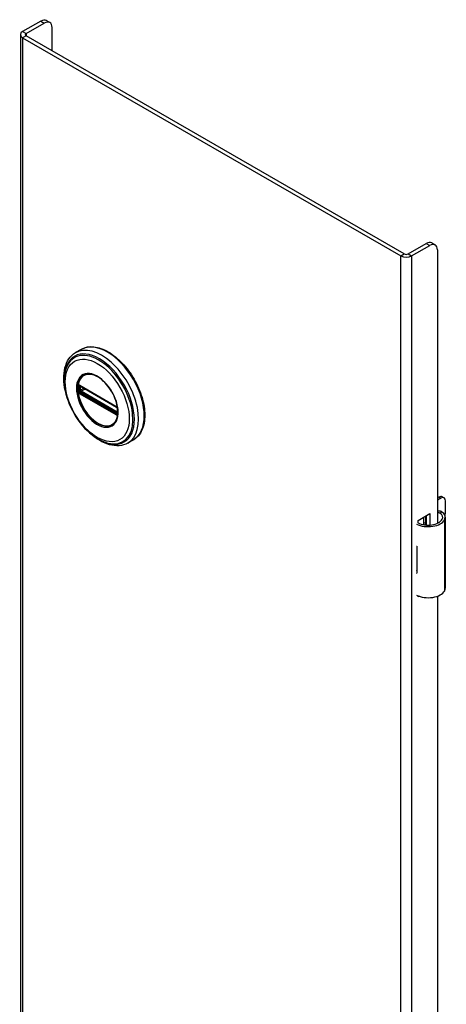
# Model space of a CAD drawing. Header units: inches. Extents: x 0.1 to 74.1, y -11 to 41.6.
# Tile 16 of 16: x 69.3 to 74.1, y 30.5 to 41.6. Entities that reach past the tile are written whole.
import ezdxf

# ---------------------------------------------------------------- set-up
doc = ezdxf.new("R2010")
doc.units = ezdxf.units.IN
doc.header["$MEASUREMENT"] = 0
doc.layers.add('Visible Edges(ANSI)', color=7, linetype='Continuous', lineweight=25)
doc.layers.add('Visible Tangent Edges(ANSI)', color=7, linetype='Continuous', lineweight=25)

msp = doc.modelspace()

# ---------------------------------------------------------------- linework, layer by layer
at = {"layer": 'Visible Edges(ANSI)'}
for p, q in [((69.506, 41.632), (69.301, 41.514)), ((69.34, 41.492), (69.545, 41.61)), ((69.607, 41.616), (69.568, 41.639)), ((69.276, 41.479), (69.276, 21.883)), ((73.617, 38.998), (69.34, 41.467)), ((69.633, 41.298), (69.633, 41.559)), ((69.301, 41.444), (73.578, 38.975)), ((73.928, 39.122), (73.966, 39.099)), ((73.661, 38.998), (73.865, 39.116)), ((73.7, 38.975), (73.904, 39.093)), ((73.992, 39.042), (73.992, 35.949)), ((69.964, 37.917), (69.9, 37.88)), ((69.95, 37.503), (69.945, 37.506)), ((69.95, 37.503), (70.358, 37.267)), ((70.365, 37.26), (69.957, 37.495)), ((70.363, 37.264), (70.358, 37.267)), ((70.374, 37.252), (70.375, 37.249)), ((70.374, 37.207), (70.374, 37.244)), ((70.375, 37.249), (70.376, 37.247)), ((70.377, 37.234), (70.377, 37.197)), ((70.377, 37.197), (70.377, 37.191)), ((70.554, 36.894), (70.49, 36.857)), ((73.992, 36.235), (74.008, 36.244)), ((74.029, 36.232), (73.992, 36.211)), ((74.047, 36.247), (74.068, 36.235)), ((74.084, 36.079), (74.084, 36.199)), ((73.773, 35.981), (73.907, 36.059)), ((73.837, 35.932), (73.837, 36.018)), ((73.856, 36.029), (73.856, 35.929)), ((73.869, 35.928), (73.869, 36.036)), ((73.907, 36.059), (73.907, 35.928)), ((74.082, 35.213), (74.082, 36.017)), ((73.773, 35.949), (73.773, 35.981)), ((73.837, 35.948), (73.856, 35.959)), ((73.856, 35.935), (73.848, 35.93)), ((73.758, 35.689), (73.758, 35.658)), ((74.084, 35.524), (74.084, 35.645)), ((73.758, 35.415), (73.758, 35.384)), ((73.773, 35.114), (73.773, 35.128)), ((73.788, 35.122), (73.773, 35.114)), ((73.992, 35.124), (73.992, 23.293))]:
    msp.add_line(p, q, dxfattribs=at)
at = {"layer": 'Visible Edges(ANSI)', "flags": 128}
for points in [[(69.964, 37.917), (69.98, 37.925), (69.996, 37.932), (70.013, 37.937), (70.031, 37.941), (70.049, 37.944), (70.068, 37.946), (70.087, 37.946), (70.107, 37.944), (70.126, 37.942), (70.146, 37.938), (70.166, 37.933), (70.187, 37.926), (70.207, 37.919), (70.228, 37.91), (70.248, 37.9), (70.269, 37.888), (70.289, 37.876), (70.31, 37.862), (70.33, 37.848), (70.35, 37.832), (70.37, 37.815), (70.39, 37.798), (70.409, 37.779), (70.428, 37.76), (70.446, 37.74), (70.464, 37.719), (70.482, 37.697), (70.499, 37.675), (70.516, 37.652), (70.532, 37.628), (70.547, 37.604), (70.562, 37.58), (70.575, 37.555), (70.589, 37.529), (70.601, 37.504), (70.613, 37.478), (70.624, 37.452), (70.634, 37.426), (70.643, 37.4), (70.651, 37.374), (70.658, 37.348), (70.665, 37.322), (70.67, 37.296), (70.674, 37.27), (70.678, 37.245), (70.68, 37.22), (70.682, 37.196), (70.682, 37.172), (70.682, 37.149), (70.68, 37.126), (70.678, 37.103), (70.674, 37.082), (70.67, 37.061), (70.664, 37.041), (70.658, 37.022), (70.65, 37.003), (70.641, 36.986), (70.632, 36.969), (70.621, 36.954), (70.61, 36.939), (70.597, 36.926), (70.584, 36.914), (70.569, 36.903), (70.554, 36.894)], [(69.782, 37.451), (69.775, 37.486), (69.77, 37.52), (69.767, 37.553), (69.766, 37.586), (69.766, 37.618), (69.769, 37.649), (69.773, 37.679), (69.779, 37.708), (69.788, 37.736), (69.798, 37.762), (69.81, 37.786), (69.824, 37.809), (69.84, 37.83), (69.858, 37.849), (69.878, 37.865), (69.9, 37.88)], [(69.809, 37.74), (69.803, 37.727), (69.797, 37.713), (69.792, 37.699), (69.787, 37.684), (69.779, 37.654), (69.774, 37.622), (69.771, 37.589), (69.771, 37.555), (69.773, 37.519), (69.777, 37.483), (69.783, 37.446), (69.791, 37.409), (69.802, 37.372), (69.814, 37.334), (69.829, 37.297), (69.845, 37.26), (69.863, 37.223), (69.882, 37.188), (69.904, 37.153), (69.926, 37.119), (69.95, 37.086), (69.975, 37.055), (70.002, 37.026), (70.029, 36.998), (70.057, 36.972), (70.086, 36.948), (70.115, 36.927), (70.144, 36.908), (70.174, 36.891), (70.205, 36.877), (70.235, 36.865), (70.265, 36.857), (70.28, 36.853), (70.295, 36.851), (70.31, 36.849), (70.324, 36.848)], [(70.347, 37.093), (70.356, 37.107), (70.363, 37.122), (70.369, 37.139), (70.373, 37.157), (70.376, 37.177), (70.378, 37.197), (70.378, 37.219), (70.376, 37.242), (70.373, 37.265), (70.368, 37.289), (70.362, 37.314), (70.354, 37.338), (70.345, 37.363), (70.335, 37.387), (70.323, 37.411), (70.31, 37.435), (70.296, 37.458), (70.281, 37.48), (70.265, 37.501), (70.249, 37.521), (70.231, 37.54), (70.213, 37.558), (70.195, 37.574), (70.176, 37.588), (70.157, 37.601), (70.138, 37.612), (70.12, 37.621), (70.101, 37.628), (70.083, 37.633), (70.066, 37.637), (70.049, 37.638), (70.033, 37.637)], [(69.945, 37.506), (69.943, 37.507), (69.942, 37.507)], [(69.957, 37.495), (69.956, 37.496), (69.955, 37.496)], [(70.363, 37.264), (70.366, 37.262), (70.37, 37.258)], [(70.374, 37.244), (70.373, 37.248), (70.371, 37.253), (70.368, 37.257), (70.365, 37.26)], [(70.37, 37.258), (70.372, 37.255), (70.374, 37.252)], [(70.374, 37.205), (70.374, 37.206), (70.374, 37.207)], [(70.377, 37.191), (70.377, 37.188), (70.376, 37.187)], [(70.49, 36.857), (70.467, 36.845), (70.443, 36.836), (70.418, 36.83), (70.391, 36.826), (70.365, 36.826), (70.337, 36.827), (70.31, 36.832), (70.282, 36.838), (70.253, 36.847), (70.225, 36.859), (70.197, 36.872), (70.169, 36.888), (70.141, 36.905), (70.114, 36.925), (70.087, 36.946), (70.06, 36.969)], [(74.04, 36.079), (74.038, 36.08), (74.036, 36.081), (74.034, 36.082), (74.032, 36.083), (74.03, 36.083), (74.028, 36.084), (74.026, 36.085), (74.024, 36.085), (74.022, 36.086), (74.02, 36.086), (74.018, 36.086), (74.016, 36.086), (74.014, 36.086), (74.011, 36.086), (74.009, 36.086), (74.007, 36.085), (74.005, 36.085), (74.003, 36.085), (74.001, 36.084), (73.999, 36.083), (73.998, 36.082), (73.996, 36.081), (73.994, 36.081), (73.992, 36.079)], [(73.992, 36.068), (73.994, 36.068), (73.995, 36.069), (73.997, 36.069), (73.999, 36.069), (74, 36.069), (74.002, 36.069), (74.003, 36.07), (74.005, 36.069), (74.006, 36.069), (74.008, 36.069), (74.009, 36.069), (74.011, 36.069), (74.012, 36.068), (74.014, 36.068), (74.015, 36.067), (74.017, 36.067), (74.018, 36.066), (74.02, 36.066), (74.021, 36.065), (74.023, 36.064), (74.024, 36.063), (74.025, 36.062), (74.027, 36.061), (74.028, 36.06)]]:
    msp.add_lwpolyline(points, dxfattribs=at)
at = {"layer": 'Visible Edges(ANSI)'}
for centre, major_axis, start_param, end_param in [((69.506, 41.53), (0.063, 0.108), 0, 0.785398), ((69.545, 41.508), (0.063, 0.108), 5.497787, 7.068583), ((69.362, 41.479), (-0.086, 0), 5.497787, 7.068583), ((69.362, 41.479), (-0.031, 0), 5.497787, 7.068583), ((73.865, 39.013), (0.062, 0.108), 0, 0.785398), ((73.904, 38.991), (0.062, 0.108), 5.497787, 7.068583), ((73.639, 39.01), (0.086, 0), 3.926991, 5.497787), ((73.639, 39.01), (0.031, 0), 3.926991, 5.497787), ((74.008, 36.179), (0.0394, 0.0682), 0, 0.785398), ((74.029, 36.167), (0.0394, 0.0682), 5.497787, 7.068583), ((73.924, 36.017), (0.128, 0), 5.96475, 6.909947), ((73.924, 36.017), (0.157, 0), 5.96475, 7.032103), ((74.029, 36.047), (-0.0394, -0.0682), 1.811012, 2.356194), ((73.887, 36.024), (0.197, 0), 3.983372, 5.96475), ((73.887, 36.024), (0.167, 0), 3.964134, 5.96475), ((73.887, 35.775), (0.197, 0), 3.983372, 3.995195), ((74.029, 35.613), (-0.0394, -0.0682), 2.356194, 2.65865), ((73.818, 35.698), (-0.0917, 0), 0.828235, 0.853602), ((74.029, 35.492), (-0.0394, -0.0682), 2.053739, 2.356194), ((73.818, 35.455), (0.0917, 0), 3.969828, 3.995195), ((73.887, 35.47), (-0.197, 0), 0.841779, 0.853602), ((73.887, 35.22), (0.197, 0), 3.983372, 5.96475), ((73.924, 35.213), (0.157, 0), 5.96475, 6.283185)]:
    msp.add_ellipse(centre, major_axis=major_axis, ratio=0.57735, start_param=start_param, end_param=end_param, dxfattribs=at)
at = {"layer": 'Visible Tangent Edges(ANSI)'}
for p, q in [((69.506, 41.632), (69.545, 41.61)), ((69.301, 41.514), (69.34, 41.492)), ((69.34, 41.467), (69.301, 41.444)), ((69.34, 41.492), (69.34, 41.467)), ((69.301, 41.444), (69.301, 21.848)), ((73.865, 39.116), (73.904, 39.093)), ((73.578, 38.975), (73.617, 38.998)), ((73.578, 19.379), (73.578, 38.975)), ((73.661, 38.998), (73.7, 38.975)), ((73.7, 38.975), (73.7, 19.379)), ((69.942, 37.454), (69.942, 37.491)), ((70.356, 37.272), (69.948, 37.507)), ((69.955, 37.499), (70.363, 37.263)), ((69.955, 37.492), (69.959, 37.494)), ((69.955, 37.454), (69.955, 37.492)), ((69.991, 37.475), (69.955, 37.454)), ((69.962, 37.442), (70.005, 37.467)), ((69.948, 37.415), (70.356, 37.179)), ((70.359, 37.188), (69.951, 37.424)), ((70.363, 37.196), (69.955, 37.432)), ((70.37, 37.207), (69.962, 37.442)), ((70.376, 37.241), (70.376, 37.203)), ((70.374, 37.21), (70.37, 37.207)), ((74.008, 36.244), (74.029, 36.232)), ((74.028, 36.06), (74.04, 36.079)), ((74.074, 35.185), (74.074, 35.988)), ((73.758, 35.658), (73.758, 35.415))]:
    msp.add_line(p, q, dxfattribs=at)
at = {"layer": 'Visible Tangent Edges(ANSI)', "flags": 128}
for points in [[(69.909, 37.475), (69.911, 37.442), (69.916, 37.408), (69.924, 37.372), (69.935, 37.336), (69.949, 37.3), (69.966, 37.265), (69.986, 37.23), (70.007, 37.197), (70.031, 37.166), (70.056, 37.138), (70.083, 37.112), (70.11, 37.09), (70.138, 37.071), (70.166, 37.056), (70.194, 37.045), (70.221, 37.038), (70.246, 37.035), (70.271, 37.036), (70.294, 37.042), (70.314, 37.052), (70.332, 37.066), (70.348, 37.084), (70.361, 37.105), (70.371, 37.129), (70.377, 37.157), (70.38, 37.187), (70.38, 37.22), (70.377, 37.254), (70.371, 37.289), (70.361, 37.325), (70.348, 37.361), (70.332, 37.397), (70.314, 37.432), (70.293, 37.465), (70.271, 37.497), (70.246, 37.527), (70.22, 37.554), (70.193, 37.578), (70.166, 37.599), (70.138, 37.616), (70.11, 37.629), (70.082, 37.638), (70.056, 37.643), (70.031, 37.644), (70.007, 37.64), (69.985, 37.632), (69.966, 37.62), (69.949, 37.604), (69.935, 37.585), (69.924, 37.562), (69.915, 37.535), (69.911, 37.507), (69.909, 37.475)], [(69.92, 37.474), (69.92, 37.486), (69.921, 37.497), (69.922, 37.507), (69.923, 37.518), (69.925, 37.528), (69.928, 37.538), (69.93, 37.547), (69.934, 37.556), (69.937, 37.565), (69.941, 37.573), (69.946, 37.581), (69.95, 37.588), (69.955, 37.595), (69.961, 37.602), (69.967, 37.607), (69.973, 37.613), (69.979, 37.618), (69.986, 37.622), (69.993, 37.626), (70.001, 37.629), (70.008, 37.632), (70.016, 37.634), (70.025, 37.636), (70.033, 37.637)], [(70.347, 37.093), (70.333, 37.077), (70.317, 37.064), (70.299, 37.055), (70.28, 37.049), (70.258, 37.046), (70.236, 37.047), (70.212, 37.051), (70.188, 37.059), (70.163, 37.07), (70.138, 37.084), (70.113, 37.101), (70.089, 37.121), (70.065, 37.144), (70.043, 37.169), (70.021, 37.196), (70.001, 37.225), (69.983, 37.255), (69.967, 37.286), (69.953, 37.318), (69.941, 37.35), (69.932, 37.383), (69.926, 37.414), (69.921, 37.445), (69.92, 37.474)], [(69.927, 37.508), (69.927, 37.508), (69.927, 37.507), (69.927, 37.507), (69.927, 37.507), (69.927, 37.506), (69.927, 37.506), (69.926, 37.505), (69.926, 37.505), (69.926, 37.505), (69.926, 37.504), (69.926, 37.504), (69.926, 37.503), (69.926, 37.503), (69.926, 37.503), (69.926, 37.502), (69.926, 37.502), (69.926, 37.501), (69.926, 37.501), (69.926, 37.5), (69.926, 37.5), (69.926, 37.499), (69.926, 37.499), (69.925, 37.499), (69.925, 37.498)], [(69.925, 37.498), (69.925, 37.498), (69.925, 37.498), (69.925, 37.497), (69.925, 37.497), (69.925, 37.497), (69.925, 37.497), (69.925, 37.496), (69.925, 37.496), (69.925, 37.496), (69.925, 37.496), (69.925, 37.495), (69.925, 37.495), (69.925, 37.495), (69.925, 37.495), (69.925, 37.495), (69.925, 37.494), (69.925, 37.494), (69.925, 37.494), (69.925, 37.494), (69.925, 37.493), (69.925, 37.493), (69.925, 37.493), (69.925, 37.493), (69.925, 37.492)], [(69.925, 37.492), (69.925, 37.491), (69.925, 37.489), (69.925, 37.488), (69.925, 37.486), (69.925, 37.485), (69.925, 37.483), (69.925, 37.482), (69.925, 37.48), (69.925, 37.479), (69.925, 37.477), (69.925, 37.476), (69.925, 37.474), (69.925, 37.473), (69.925, 37.471), (69.925, 37.47), (69.925, 37.468), (69.925, 37.466), (69.925, 37.465), (69.925, 37.463), (69.925, 37.462), (69.925, 37.46), (69.925, 37.459), (69.925, 37.457), (69.925, 37.455)], [(69.925, 37.455), (69.925, 37.455), (69.925, 37.455), (69.925, 37.455), (69.925, 37.454), (69.925, 37.454), (69.925, 37.454), (69.925, 37.454), (69.925, 37.453), (69.925, 37.453), (69.925, 37.453), (69.925, 37.453), (69.925, 37.452), (69.925, 37.452), (69.925, 37.452), (69.925, 37.452), (69.925, 37.451), (69.925, 37.451), (69.925, 37.451), (69.925, 37.451), (69.925, 37.45), (69.925, 37.45), (69.925, 37.45), (69.925, 37.45), (69.925, 37.449)], [(69.925, 37.449), (69.925, 37.449), (69.926, 37.448), (69.926, 37.448), (69.926, 37.447), (69.926, 37.447), (69.926, 37.446), (69.926, 37.446), (69.926, 37.445), (69.926, 37.445), (69.926, 37.444), (69.926, 37.444), (69.926, 37.443), (69.926, 37.443), (69.926, 37.442), (69.926, 37.442), (69.926, 37.441), (69.926, 37.441), (69.927, 37.44), (69.927, 37.44), (69.927, 37.44), (69.927, 37.439), (69.927, 37.439), (69.927, 37.438), (69.927, 37.438)], [(69.928, 37.511), (69.928, 37.511), (69.928, 37.51), (69.928, 37.51), (69.928, 37.51), (69.928, 37.51), (69.928, 37.51), (69.928, 37.51), (69.928, 37.51), (69.928, 37.51), (69.928, 37.51), (69.928, 37.51), (69.928, 37.509), (69.928, 37.509), (69.928, 37.509), (69.928, 37.509), (69.928, 37.509), (69.927, 37.509), (69.927, 37.509), (69.927, 37.509), (69.927, 37.509), (69.927, 37.508), (69.927, 37.508), (69.927, 37.508), (69.927, 37.508)], [(69.933, 37.513), (69.933, 37.513), (69.933, 37.513), (69.933, 37.513), (69.932, 37.513), (69.932, 37.513), (69.932, 37.513), (69.932, 37.512), (69.931, 37.512), (69.931, 37.512), (69.931, 37.512), (69.931, 37.512), (69.931, 37.512), (69.93, 37.512), (69.93, 37.512), (69.93, 37.512), (69.93, 37.512), (69.929, 37.512), (69.929, 37.511), (69.929, 37.511), (69.929, 37.511), (69.929, 37.511), (69.928, 37.511), (69.928, 37.511), (69.928, 37.511)], [(69.943, 37.51), (69.942, 37.511), (69.942, 37.511), (69.941, 37.511), (69.941, 37.511), (69.941, 37.511), (69.94, 37.512), (69.94, 37.512), (69.939, 37.512), (69.939, 37.512), (69.939, 37.512), (69.938, 37.512), (69.938, 37.512), (69.937, 37.512), (69.937, 37.513), (69.937, 37.513), (69.936, 37.513), (69.936, 37.513), (69.935, 37.513), (69.935, 37.513), (69.935, 37.513), (69.934, 37.513), (69.934, 37.513), (69.934, 37.513), (69.933, 37.513)], [(69.933, 37.498), (69.933, 37.498), (69.933, 37.498), (69.933, 37.499), (69.933, 37.499), (69.933, 37.499), (69.933, 37.5), (69.933, 37.5), (69.933, 37.5), (69.933, 37.501), (69.933, 37.501), (69.933, 37.501), (69.933, 37.501), (69.934, 37.502), (69.934, 37.502), (69.934, 37.502), (69.934, 37.503), (69.934, 37.503), (69.934, 37.503), (69.934, 37.503), (69.934, 37.503), (69.935, 37.504), (69.935, 37.504), (69.935, 37.504), (69.935, 37.504)], [(69.933, 37.492), (69.933, 37.492), (69.933, 37.493), (69.933, 37.493), (69.933, 37.493), (69.933, 37.493), (69.933, 37.493), (69.933, 37.494), (69.933, 37.494), (69.933, 37.494), (69.933, 37.494), (69.933, 37.495), (69.933, 37.495), (69.933, 37.495), (69.933, 37.495), (69.933, 37.496), (69.933, 37.496), (69.933, 37.496), (69.933, 37.496), (69.933, 37.497), (69.933, 37.497), (69.933, 37.497), (69.933, 37.497), (69.933, 37.498), (69.933, 37.498)], [(69.933, 37.455), (69.933, 37.456), (69.933, 37.458), (69.933, 37.459), (69.933, 37.461), (69.933, 37.463), (69.933, 37.464), (69.933, 37.466), (69.933, 37.467), (69.933, 37.469), (69.933, 37.47), (69.933, 37.472), (69.933, 37.473), (69.933, 37.475), (69.933, 37.477), (69.933, 37.478), (69.933, 37.48), (69.933, 37.481), (69.933, 37.483), (69.933, 37.484), (69.933, 37.486), (69.933, 37.487), (69.933, 37.489), (69.933, 37.49), (69.933, 37.492)], [(69.933, 37.449), (69.933, 37.449), (69.933, 37.449), (69.933, 37.45), (69.933, 37.45), (69.933, 37.45), (69.933, 37.45), (69.933, 37.451), (69.933, 37.451), (69.933, 37.451), (69.933, 37.451), (69.933, 37.452), (69.933, 37.452), (69.933, 37.452), (69.933, 37.452), (69.933, 37.453), (69.933, 37.453), (69.933, 37.453), (69.933, 37.453), (69.933, 37.454), (69.933, 37.454), (69.933, 37.454), (69.933, 37.454), (69.933, 37.455), (69.933, 37.455)], [(69.935, 37.44), (69.935, 37.441), (69.935, 37.441), (69.935, 37.442), (69.934, 37.442), (69.934, 37.442), (69.934, 37.443), (69.934, 37.443), (69.934, 37.443), (69.934, 37.444), (69.934, 37.444), (69.934, 37.444), (69.933, 37.445), (69.933, 37.445), (69.933, 37.445), (69.933, 37.446), (69.933, 37.446), (69.933, 37.446), (69.933, 37.447), (69.933, 37.447), (69.933, 37.448), (69.933, 37.448), (69.933, 37.448), (69.933, 37.449), (69.933, 37.449)], [(69.935, 37.504), (69.935, 37.504), (69.935, 37.504), (69.935, 37.504), (69.935, 37.505), (69.935, 37.505), (69.935, 37.505), (69.935, 37.505), (69.935, 37.505), (69.935, 37.505), (69.936, 37.505), (69.936, 37.505), (69.936, 37.505), (69.936, 37.505), (69.936, 37.505), (69.936, 37.505), (69.936, 37.505), (69.936, 37.505), (69.936, 37.505), (69.936, 37.505), (69.936, 37.505), (69.936, 37.505), (69.936, 37.506), (69.936, 37.506), (69.936, 37.506)], [(69.936, 37.506), (69.936, 37.506), (69.937, 37.506), (69.937, 37.506), (69.937, 37.506), (69.937, 37.506), (69.937, 37.506), (69.937, 37.506), (69.937, 37.506), (69.937, 37.506), (69.938, 37.506), (69.938, 37.507), (69.938, 37.507), (69.938, 37.507), (69.938, 37.507), (69.938, 37.507), (69.939, 37.507), (69.939, 37.507), (69.939, 37.507), (69.939, 37.507), (69.939, 37.507), (69.939, 37.507), (69.939, 37.507), (69.94, 37.507), (69.94, 37.507)], [(69.94, 37.507), (69.94, 37.507), (69.94, 37.507), (69.94, 37.507), (69.94, 37.507), (69.94, 37.507), (69.94, 37.507), (69.94, 37.507), (69.94, 37.507), (69.94, 37.507), (69.941, 37.507), (69.941, 37.507), (69.941, 37.507), (69.941, 37.507), (69.941, 37.507), (69.941, 37.507), (69.941, 37.507), (69.941, 37.507), (69.941, 37.507), (69.941, 37.507), (69.941, 37.507), (69.941, 37.507), (69.942, 37.507), (69.942, 37.507), (69.942, 37.507)], [(69.942, 37.497), (69.942, 37.497), (69.942, 37.497), (69.943, 37.497), (69.943, 37.497), (69.943, 37.498), (69.943, 37.498), (69.943, 37.498), (69.943, 37.498), (69.943, 37.498), (69.943, 37.498), (69.943, 37.498), (69.943, 37.498), (69.943, 37.499), (69.943, 37.499), (69.943, 37.499), (69.943, 37.499), (69.943, 37.499), (69.943, 37.499), (69.943, 37.499), (69.943, 37.499), (69.944, 37.5), (69.944, 37.5), (69.944, 37.5), (69.944, 37.5)], [(69.942, 37.491), (69.942, 37.491), (69.942, 37.492), (69.942, 37.492), (69.942, 37.492), (69.942, 37.492), (69.942, 37.493), (69.942, 37.493), (69.942, 37.493), (69.942, 37.493), (69.942, 37.494), (69.942, 37.494), (69.942, 37.494), (69.942, 37.494), (69.942, 37.495), (69.942, 37.495), (69.942, 37.495), (69.942, 37.495), (69.942, 37.496), (69.942, 37.496), (69.942, 37.496), (69.942, 37.496), (69.942, 37.496), (69.942, 37.497), (69.942, 37.497)], [(69.942, 37.448), (69.942, 37.448), (69.942, 37.448), (69.942, 37.448), (69.942, 37.449), (69.942, 37.449), (69.942, 37.449), (69.942, 37.449), (69.942, 37.45), (69.942, 37.45), (69.942, 37.45), (69.942, 37.45), (69.942, 37.451), (69.942, 37.451), (69.942, 37.451), (69.942, 37.452), (69.942, 37.452), (69.942, 37.452), (69.942, 37.452), (69.942, 37.453), (69.942, 37.453), (69.942, 37.453), (69.942, 37.453), (69.942, 37.454), (69.942, 37.454)], [(69.944, 37.443), (69.944, 37.443), (69.944, 37.443), (69.944, 37.444), (69.943, 37.444), (69.943, 37.444), (69.943, 37.444), (69.943, 37.444), (69.943, 37.445), (69.943, 37.445), (69.943, 37.445), (69.943, 37.445), (69.943, 37.445), (69.943, 37.445), (69.943, 37.446), (69.943, 37.446), (69.943, 37.446), (69.943, 37.446), (69.943, 37.446), (69.943, 37.447), (69.943, 37.447), (69.943, 37.447), (69.942, 37.447), (69.942, 37.447), (69.942, 37.448)], [(69.948, 37.507), (69.948, 37.508), (69.947, 37.508), (69.947, 37.508), (69.947, 37.508), (69.947, 37.508), (69.947, 37.508), (69.946, 37.508), (69.946, 37.508), (69.946, 37.509), (69.946, 37.509), (69.945, 37.509), (69.945, 37.509), (69.945, 37.509), (69.945, 37.509), (69.945, 37.509), (69.944, 37.509), (69.944, 37.51), (69.944, 37.51), (69.944, 37.51), (69.944, 37.51), (69.943, 37.51), (69.943, 37.51), (69.943, 37.51), (69.943, 37.51)], [(69.946, 37.501), (69.946, 37.501), (69.947, 37.501), (69.947, 37.501), (69.947, 37.501), (69.947, 37.501), (69.947, 37.501), (69.947, 37.501), (69.947, 37.501), (69.947, 37.501), (69.948, 37.501), (69.948, 37.501), (69.948, 37.501), (69.948, 37.501), (69.948, 37.501), (69.948, 37.501), (69.948, 37.501), (69.949, 37.501), (69.949, 37.501), (69.949, 37.501), (69.949, 37.501), (69.949, 37.501), (69.949, 37.501), (69.949, 37.501), (69.95, 37.501)], [(69.95, 37.501), (69.95, 37.501), (69.95, 37.501), (69.95, 37.501), (69.95, 37.501), (69.951, 37.501), (69.951, 37.501), (69.951, 37.5), (69.951, 37.5), (69.952, 37.5), (69.952, 37.5), (69.952, 37.5), (69.952, 37.5), (69.952, 37.5), (69.953, 37.5), (69.953, 37.5), (69.953, 37.5), (69.953, 37.499), (69.954, 37.499), (69.954, 37.499), (69.954, 37.499), (69.954, 37.499), (69.954, 37.499), (69.955, 37.499), (69.955, 37.499)], [(69.927, 37.438), (69.927, 37.437), (69.927, 37.437), (69.927, 37.437), (69.927, 37.437), (69.927, 37.437), (69.927, 37.437), (69.927, 37.437), (69.928, 37.436), (69.928, 37.436), (69.928, 37.436), (69.928, 37.436), (69.928, 37.436), (69.928, 37.436), (69.928, 37.436), (69.928, 37.435), (69.928, 37.435), (69.928, 37.435), (69.928, 37.435), (69.928, 37.435), (69.928, 37.435), (69.928, 37.435), (69.928, 37.434), (69.928, 37.434), (69.928, 37.434)], [(69.928, 37.434), (69.928, 37.434), (69.928, 37.433), (69.929, 37.433), (69.929, 37.433), (69.929, 37.432), (69.929, 37.432), (69.929, 37.432), (69.93, 37.431), (69.93, 37.431), (69.93, 37.431), (69.93, 37.43), (69.931, 37.43), (69.931, 37.43), (69.931, 37.429), (69.931, 37.429), (69.931, 37.429), (69.932, 37.428), (69.932, 37.428), (69.932, 37.428), (69.932, 37.427), (69.933, 37.427), (69.933, 37.427), (69.933, 37.426), (69.933, 37.426)], [(69.933, 37.426), (69.934, 37.426), (69.934, 37.425), (69.934, 37.425), (69.935, 37.424), (69.935, 37.424), (69.935, 37.423), (69.936, 37.423), (69.936, 37.423), (69.937, 37.422), (69.937, 37.422), (69.937, 37.422), (69.938, 37.421), (69.938, 37.421), (69.939, 37.421), (69.939, 37.42), (69.939, 37.42), (69.94, 37.42), (69.94, 37.419), (69.941, 37.419), (69.941, 37.419), (69.941, 37.418), (69.942, 37.418), (69.942, 37.418), (69.943, 37.418)], [(69.936, 37.438), (69.936, 37.438), (69.936, 37.438), (69.936, 37.438), (69.936, 37.438), (69.936, 37.438), (69.936, 37.438), (69.936, 37.439), (69.936, 37.439), (69.936, 37.439), (69.936, 37.439), (69.936, 37.439), (69.936, 37.439), (69.936, 37.439), (69.936, 37.439), (69.935, 37.439), (69.935, 37.44), (69.935, 37.44), (69.935, 37.44), (69.935, 37.44), (69.935, 37.44), (69.935, 37.44), (69.935, 37.44), (69.935, 37.44), (69.935, 37.44)], [(69.94, 37.432), (69.94, 37.433), (69.939, 37.433), (69.939, 37.433), (69.939, 37.433), (69.939, 37.433), (69.939, 37.434), (69.939, 37.434), (69.939, 37.434), (69.938, 37.434), (69.938, 37.435), (69.938, 37.435), (69.938, 37.435), (69.938, 37.435), (69.938, 37.435), (69.937, 37.436), (69.937, 37.436), (69.937, 37.436), (69.937, 37.436), (69.937, 37.437), (69.937, 37.437), (69.937, 37.437), (69.937, 37.437), (69.936, 37.438), (69.936, 37.438)], [(69.946, 37.427), (69.946, 37.427), (69.946, 37.427), (69.945, 37.427), (69.945, 37.427), (69.945, 37.427), (69.945, 37.428), (69.944, 37.428), (69.944, 37.428), (69.944, 37.428), (69.943, 37.429), (69.943, 37.429), (69.943, 37.429), (69.943, 37.429), (69.942, 37.43), (69.942, 37.43), (69.942, 37.43), (69.942, 37.43), (69.941, 37.431), (69.941, 37.431), (69.941, 37.431), (69.941, 37.431), (69.94, 37.432), (69.94, 37.432), (69.94, 37.432)], [(69.943, 37.418), (69.943, 37.418), (69.943, 37.417), (69.943, 37.417), (69.944, 37.417), (69.944, 37.417), (69.944, 37.417), (69.944, 37.417), (69.944, 37.417), (69.945, 37.416), (69.945, 37.416), (69.945, 37.416), (69.945, 37.416), (69.945, 37.416), (69.946, 37.416), (69.946, 37.416), (69.946, 37.416), (69.946, 37.415), (69.947, 37.415), (69.947, 37.415), (69.947, 37.415), (69.947, 37.415), (69.947, 37.415), (69.948, 37.415), (69.948, 37.415)], [(69.95, 37.435), (69.949, 37.435), (69.949, 37.435), (69.949, 37.435), (69.949, 37.436), (69.949, 37.436), (69.949, 37.436), (69.949, 37.436), (69.948, 37.436), (69.948, 37.436), (69.948, 37.436), (69.948, 37.437), (69.948, 37.437), (69.948, 37.437), (69.948, 37.437), (69.947, 37.437), (69.947, 37.437), (69.947, 37.437), (69.947, 37.438), (69.947, 37.438), (69.947, 37.438), (69.947, 37.438), (69.947, 37.438), (69.946, 37.438), (69.946, 37.439)], [(69.951, 37.424), (69.951, 37.424), (69.951, 37.424), (69.951, 37.424), (69.951, 37.424), (69.95, 37.424), (69.95, 37.424), (69.95, 37.424), (69.95, 37.425), (69.949, 37.425), (69.949, 37.425), (69.949, 37.425), (69.949, 37.425), (69.949, 37.425), (69.948, 37.425), (69.948, 37.425), (69.948, 37.426), (69.948, 37.426), (69.948, 37.426), (69.947, 37.426), (69.947, 37.426), (69.947, 37.426), (69.947, 37.426), (69.946, 37.426), (69.946, 37.427)], [(69.955, 37.432), (69.955, 37.432), (69.954, 37.432), (69.954, 37.432), (69.954, 37.432), (69.954, 37.432), (69.954, 37.432), (69.953, 37.432), (69.953, 37.433), (69.953, 37.433), (69.953, 37.433), (69.952, 37.433), (69.952, 37.433), (69.952, 37.433), (69.952, 37.434), (69.952, 37.434), (69.951, 37.434), (69.951, 37.434), (69.951, 37.434), (69.951, 37.434), (69.95, 37.434), (69.95, 37.435), (69.95, 37.435), (69.95, 37.435), (69.95, 37.435)], [(70.361, 37.269), (70.361, 37.269), (70.361, 37.269), (70.36, 37.269), (70.36, 37.269), (70.36, 37.269), (70.36, 37.27), (70.36, 37.27), (70.359, 37.27), (70.359, 37.27), (70.359, 37.27), (70.359, 37.27), (70.358, 37.27), (70.358, 37.27), (70.358, 37.271), (70.358, 37.271), (70.358, 37.271), (70.357, 37.271), (70.357, 37.271), (70.357, 37.271), (70.357, 37.271), (70.357, 37.271), (70.356, 37.272), (70.356, 37.272), (70.356, 37.272)], [(70.37, 37.26), (70.37, 37.261), (70.37, 37.261), (70.369, 37.262), (70.369, 37.262), (70.369, 37.263), (70.368, 37.263), (70.368, 37.263), (70.367, 37.264), (70.367, 37.264), (70.367, 37.264), (70.366, 37.265), (70.366, 37.265), (70.366, 37.266), (70.365, 37.266), (70.365, 37.266), (70.364, 37.267), (70.364, 37.267), (70.364, 37.267), (70.363, 37.267), (70.363, 37.268), (70.362, 37.268), (70.362, 37.268), (70.361, 37.269), (70.361, 37.269)], [(70.363, 37.263), (70.363, 37.263), (70.363, 37.263), (70.364, 37.263), (70.364, 37.262), (70.364, 37.262), (70.364, 37.262), (70.364, 37.262), (70.365, 37.262), (70.365, 37.262), (70.365, 37.262), (70.365, 37.261), (70.366, 37.261), (70.366, 37.261), (70.366, 37.261), (70.366, 37.261), (70.366, 37.261), (70.367, 37.261), (70.367, 37.26), (70.367, 37.26), (70.367, 37.26), (70.367, 37.26), (70.368, 37.26), (70.368, 37.26), (70.368, 37.259)], [(70.368, 37.259), (70.368, 37.259), (70.368, 37.259), (70.368, 37.259), (70.369, 37.259), (70.369, 37.259), (70.369, 37.259), (70.369, 37.258), (70.369, 37.258), (70.369, 37.258), (70.369, 37.258), (70.37, 37.258), (70.37, 37.258), (70.37, 37.258), (70.37, 37.257), (70.37, 37.257), (70.37, 37.257), (70.37, 37.257), (70.371, 37.257), (70.371, 37.257), (70.371, 37.257), (70.371, 37.256), (70.371, 37.256), (70.371, 37.256), (70.371, 37.256)], [(70.375, 37.254), (70.375, 37.254), (70.374, 37.255), (70.374, 37.255), (70.374, 37.255), (70.374, 37.255), (70.374, 37.256), (70.374, 37.256), (70.373, 37.256), (70.373, 37.257), (70.373, 37.257), (70.373, 37.257), (70.373, 37.257), (70.372, 37.258), (70.372, 37.258), (70.372, 37.258), (70.372, 37.258), (70.372, 37.259), (70.372, 37.259), (70.371, 37.259), (70.371, 37.259), (70.371, 37.26), (70.371, 37.26), (70.371, 37.26), (70.37, 37.26)], [(70.374, 37.251), (70.374, 37.251), (70.374, 37.251), (70.374, 37.251), (70.374, 37.251), (70.374, 37.251), (70.374, 37.25), (70.374, 37.25), (70.374, 37.25), (70.375, 37.25), (70.375, 37.25), (70.375, 37.249), (70.375, 37.249), (70.375, 37.249), (70.375, 37.249), (70.375, 37.249), (70.375, 37.248), (70.375, 37.248), (70.375, 37.248), (70.375, 37.248), (70.375, 37.248), (70.375, 37.247), (70.375, 37.247), (70.375, 37.247), (70.375, 37.247)], [(70.375, 37.247), (70.375, 37.247), (70.375, 37.246), (70.375, 37.246), (70.375, 37.246), (70.375, 37.246), (70.376, 37.245), (70.376, 37.245), (70.376, 37.245), (70.376, 37.245), (70.376, 37.244), (70.376, 37.244), (70.376, 37.244), (70.376, 37.244), (70.376, 37.243), (70.376, 37.243), (70.376, 37.243), (70.376, 37.242), (70.376, 37.242), (70.376, 37.242), (70.376, 37.242), (70.376, 37.241), (70.376, 37.241), (70.376, 37.241), (70.376, 37.241)], [(70.356, 37.179), (70.356, 37.179), (70.356, 37.179), (70.357, 37.179), (70.357, 37.178), (70.357, 37.178), (70.357, 37.178), (70.357, 37.178), (70.358, 37.178), (70.358, 37.178), (70.358, 37.178), (70.358, 37.178), (70.358, 37.178), (70.359, 37.177), (70.359, 37.177), (70.359, 37.177), (70.359, 37.177), (70.36, 37.177), (70.36, 37.177), (70.36, 37.177), (70.36, 37.177), (70.36, 37.176), (70.361, 37.176), (70.361, 37.176), (70.361, 37.176)], [(70.364, 37.185), (70.364, 37.185), (70.364, 37.185), (70.364, 37.185), (70.364, 37.186), (70.363, 37.186), (70.363, 37.186), (70.363, 37.186), (70.363, 37.186), (70.363, 37.186), (70.362, 37.186), (70.362, 37.186), (70.362, 37.187), (70.362, 37.187), (70.362, 37.187), (70.361, 37.187), (70.361, 37.187), (70.361, 37.187), (70.361, 37.187), (70.36, 37.187), (70.36, 37.188), (70.36, 37.188), (70.36, 37.188), (70.36, 37.188), (70.359, 37.188)], [(70.361, 37.176), (70.361, 37.176), (70.362, 37.176), (70.362, 37.175), (70.363, 37.175), (70.363, 37.175), (70.364, 37.175), (70.364, 37.175), (70.364, 37.175), (70.365, 37.174), (70.365, 37.174), (70.366, 37.174), (70.366, 37.174), (70.366, 37.174), (70.367, 37.174), (70.367, 37.174), (70.367, 37.174), (70.368, 37.174), (70.368, 37.174), (70.369, 37.174), (70.369, 37.174), (70.369, 37.174), (70.37, 37.174), (70.37, 37.174), (70.37, 37.174)], [(70.368, 37.194), (70.368, 37.194), (70.368, 37.194), (70.367, 37.194), (70.367, 37.194), (70.367, 37.194), (70.367, 37.194), (70.367, 37.194), (70.366, 37.194), (70.366, 37.194), (70.366, 37.194), (70.366, 37.194), (70.366, 37.195), (70.365, 37.195), (70.365, 37.195), (70.365, 37.195), (70.365, 37.195), (70.364, 37.195), (70.364, 37.195), (70.364, 37.195), (70.364, 37.195), (70.364, 37.196), (70.363, 37.196), (70.363, 37.196), (70.363, 37.196)], [(70.371, 37.183), (70.371, 37.183), (70.37, 37.183), (70.37, 37.183), (70.37, 37.183), (70.37, 37.183), (70.369, 37.183), (70.369, 37.183), (70.369, 37.183), (70.369, 37.184), (70.368, 37.184), (70.368, 37.184), (70.368, 37.184), (70.368, 37.184), (70.367, 37.184), (70.367, 37.184), (70.367, 37.184), (70.366, 37.184), (70.366, 37.184), (70.366, 37.184), (70.366, 37.185), (70.365, 37.185), (70.365, 37.185), (70.365, 37.185), (70.364, 37.185)], [(70.371, 37.193), (70.371, 37.193), (70.371, 37.193), (70.371, 37.193), (70.371, 37.193), (70.371, 37.193), (70.371, 37.193), (70.37, 37.193), (70.37, 37.193), (70.37, 37.193), (70.37, 37.193), (70.37, 37.193), (70.37, 37.193), (70.37, 37.193), (70.369, 37.193), (70.369, 37.193), (70.369, 37.193), (70.369, 37.193), (70.369, 37.193), (70.369, 37.193), (70.369, 37.193), (70.368, 37.193), (70.368, 37.193), (70.368, 37.193), (70.368, 37.194)], [(70.37, 37.174), (70.371, 37.174), (70.371, 37.174), (70.371, 37.174), (70.371, 37.174), (70.372, 37.174), (70.372, 37.174), (70.372, 37.174), (70.372, 37.174), (70.373, 37.174), (70.373, 37.174), (70.373, 37.174), (70.373, 37.174), (70.373, 37.174), (70.374, 37.174), (70.374, 37.175), (70.374, 37.175), (70.374, 37.175), (70.374, 37.175), (70.375, 37.175), (70.375, 37.175), (70.375, 37.175), (70.375, 37.175), (70.375, 37.176), (70.376, 37.176)], [(70.374, 37.185), (70.374, 37.185), (70.374, 37.185), (70.374, 37.185), (70.374, 37.184), (70.374, 37.184), (70.374, 37.184), (70.374, 37.184), (70.373, 37.184), (70.373, 37.184), (70.373, 37.184), (70.373, 37.184), (70.373, 37.184), (70.373, 37.184), (70.372, 37.184), (70.372, 37.184), (70.372, 37.184), (70.372, 37.184), (70.372, 37.184), (70.372, 37.184), (70.372, 37.184), (70.371, 37.183), (70.371, 37.183), (70.371, 37.183), (70.371, 37.183)], [(70.375, 37.198), (70.375, 37.198), (70.375, 37.197), (70.375, 37.197), (70.375, 37.197), (70.375, 37.197), (70.375, 37.197), (70.375, 37.197), (70.375, 37.197), (70.375, 37.196), (70.375, 37.196), (70.375, 37.196), (70.375, 37.196), (70.375, 37.196), (70.375, 37.196), (70.375, 37.196), (70.374, 37.196), (70.374, 37.195), (70.374, 37.195), (70.374, 37.195), (70.374, 37.195), (70.374, 37.195), (70.374, 37.195), (70.374, 37.195), (70.374, 37.195)], [(70.376, 37.186), (70.376, 37.186), (70.376, 37.186), (70.375, 37.186), (70.375, 37.186), (70.375, 37.186), (70.375, 37.186), (70.375, 37.186), (70.375, 37.186), (70.375, 37.186), (70.375, 37.186), (70.375, 37.185), (70.375, 37.185), (70.375, 37.185), (70.375, 37.185), (70.375, 37.185), (70.375, 37.185), (70.375, 37.185), (70.375, 37.185), (70.375, 37.185), (70.375, 37.185), (70.375, 37.185), (70.375, 37.185), (70.374, 37.185), (70.374, 37.185)], [(70.376, 37.203), (70.376, 37.203), (70.376, 37.203), (70.376, 37.203), (70.376, 37.202), (70.376, 37.202), (70.376, 37.202), (70.376, 37.202), (70.376, 37.201), (70.376, 37.201), (70.376, 37.201), (70.376, 37.201), (70.376, 37.2), (70.376, 37.2), (70.376, 37.2), (70.376, 37.2), (70.376, 37.199), (70.376, 37.199), (70.376, 37.199), (70.375, 37.199), (70.375, 37.199), (70.375, 37.198), (70.375, 37.198), (70.375, 37.198), (70.375, 37.198)], [(70.376, 37.187), (70.376, 37.187), (70.376, 37.187), (70.376, 37.187), (70.376, 37.187), (70.376, 37.187), (70.376, 37.187), (70.376, 37.187), (70.376, 37.187), (70.376, 37.187), (70.376, 37.187), (70.376, 37.187), (70.376, 37.187), (70.376, 37.187), (70.376, 37.187), (70.376, 37.187), (70.376, 37.186), (70.376, 37.186), (70.376, 37.186), (70.376, 37.186), (70.376, 37.186), (70.376, 37.186), (70.376, 37.186), (70.376, 37.186), (70.376, 37.186)], [(70.376, 37.178), (70.376, 37.178), (70.376, 37.178), (70.376, 37.178), (70.376, 37.178), (70.376, 37.178), (70.377, 37.179), (70.377, 37.179), (70.377, 37.179), (70.377, 37.179), (70.377, 37.179), (70.377, 37.179), (70.377, 37.179), (70.377, 37.179), (70.377, 37.179), (70.377, 37.179), (70.377, 37.179), (70.377, 37.179), (70.377, 37.179), (70.377, 37.179), (70.377, 37.179), (70.377, 37.179), (70.377, 37.179), (70.377, 37.179), (70.377, 37.179)], [(70.376, 37.176), (70.376, 37.176), (70.376, 37.176), (70.376, 37.176), (70.376, 37.176), (70.376, 37.176), (70.376, 37.176), (70.376, 37.176), (70.376, 37.177), (70.376, 37.177), (70.376, 37.177), (70.376, 37.177), (70.376, 37.177), (70.376, 37.177), (70.376, 37.177), (70.376, 37.177), (70.376, 37.177), (70.376, 37.177), (70.376, 37.178), (70.376, 37.178), (70.376, 37.178), (70.376, 37.178), (70.376, 37.178), (70.376, 37.178), (70.376, 37.178)]]:
    msp.add_lwpolyline(points, dxfattribs=at)
at = {"layer": 'Visible Tangent Edges(ANSI)'}
for centre, major_axis, ratio, start_param, end_param in [((70.259, 37.405), (-0.295, 0.511), 0.57735, 3.141593, 6.283185), ((70.168, 37.353), (0.28, -0.486), 0.57735, 5.512873, 10.19509), ((70.195, 37.368), (0.295, -0.511), 0.57735, 0, 3.141593), ((70.161, 37.348), (-0.274, 0.475), 0.57735, 2.792236, 6.632542), ((70.152, 37.343), (-0.16, 0.277), 0.57735, 5.51254, 6.921441), ((69.916, 37.479), (0.00984, 0), 0.57735, 3.926991, 5.15795), ((69.93, 37.503), (-0.00984, -0.00028), 0.592785, 1.070895, 1.857451), ((69.93, 37.497), (-0.00984, -0.00028), 0.583154, 1.028186, 1.85601), ((69.93, 37.46), (-0.00984, 0.00028), 0.571197, 1.061423, 1.889248), ((69.93, 37.454), (-0.00984, 0.00027), 0.561395, 1.103568, 1.890123), ((69.933, 37.513), (-0.00759, 0.00627), 0.761659, 1.405548, 2.335576), ((69.935, 37.515), (-0.0063, 0.00756), 0.812452, 1.431128, 2.478325), ((69.94, 37.517), (0.0009, -0.0098), 0.788974, 5.061556, 6.108754), ((69.936, 37.492), (0.00984, 0.00024), 0.59189, 0.834405, 1.860207), ((69.936, 37.487), (0.00984, 0), 0.57735, 0.926506, 1.872801), ((69.936, 37.449), (0.00984, 0), 0.57735, 0.926506, 1.872801), ((69.936, 37.444), (-0.00984, 0.00023), 0.562406, 4.003391, 5.029193), ((69.937, 37.496), (0.00804, -0.00568), 0.788974, 1.221629, 2.276839), ((69.939, 37.497), (-0.0009, 0.0098), 0.788974, 5.061556, 6.108754), ((69.948, 37.496), (0.00984, 0), 0.57735, 4.068098, 5.462881), ((69.948, 37.458), (0.00984, 0), 0.57735, 4.068098, 5.462881), ((69.95, 37.514), (-0.00481, -0.00858), 0.585525, 5.490554, 6.283185), ((69.95, 37.492), (-0.00493, 0.00853), 0.576647, 6.023109, 6.543262), ((69.955, 37.484), (-0.0099, 0.0171), 0.576647, 6.154251, 6.412119), ((69.955, 37.511), (-0.00492, -0.00852), 0.57735, 5.497787, 6.283185), ((69.943, 37.496), (0.00473, 0.00863), 0.561339, 5.548417, 5.911565), ((69.948, 37.494), (0.00492, 0.00852), 0.57735, 5.638895, 5.895546), ((69.962, 37.45), (-0.00492, 0.00852), 0.619734, 0.786007, 2.355586), ((69.962, 37.504), (-0.00492, -0.00852), 0.57735, 5.638895, 6.283185), ((69.962, 37.488), (-0.00545, 0.00825), 0.573869, 0.076491, 0.750427), ((69.933, 37.442), (-0.00892, -0.00416), 0.217065, 0.742899, 1.672927), ((69.935, 37.438), (-0.00879, -0.00442), 0.081166, 0.617822, 1.66502), ((70.152, 37.343), (0.16, -0.277), 0.57735, 4.074133, 6.921441), ((69.94, 37.43), (-0.00768, -0.00616), 0.210205, 4.604254, 5.651452), ((69.937, 37.439), (-0.00917, -0.00357), 0.210205, 3.773326, 4.828536), ((69.939, 37.435), (0.00768, 0.00616), 0.210205, 4.604254, 5.651452), ((69.95, 37.422), (0.00503, 0.00846), 0.569058, 1.313332, 2.363224), ((69.95, 37.444), (-0.00492, 0.00852), 0.578054, 1.31072, 1.830873), ((69.955, 37.446), (0.0098, -0.017), 0.578054, 4.583455, 4.841323), ((69.943, 37.431), (0.00472, 0.00864), 0.562406, 4.434737, 5.421387), ((69.955, 37.419), (0.00492, 0.00852), 0.57735, 1.297558, 2.356194), ((69.948, 37.429), (0.00492, 0.00852), 0.57735, 4.43915, 5.35668), ((69.962, 37.434), (-0.00492, -0.00852), 0.57735, 3.961897, 5.35668), ((70.363, 37.276), (-0.00492, -0.00852), 0.57735, 5.497787, 6.283185), ((70.368, 37.273), (-0.00503, -0.00846), 0.569058, 5.504817, 6.283185), ((70.356, 37.258), (-0.00492, -0.00852), 0.57735, 2.497302, 2.740956), ((70.37, 37.268), (-0.00492, -0.00852), 0.57735, 5.638895, 6.283185), ((70.361, 37.255), (-0.00511, -0.00841), 0.592956, 2.432371, 2.554191), ((70.377, 37.264), (-0.00768, -0.00616), 0.210205, 5.651452, 6.283185), ((70.364, 37.252), (-0.00768, -0.00616), 0.210205, 2.509859, 2.5284), ((70.368, 37.251), (0.00492, -0.00852), 0.578054, 1.31072, 1.830873), ((70.363, 37.248), (-0.0098, 0.017), 0.578054, 4.583455, 4.841323), ((70.383, 37.256), (-0.00879, -0.00442), 0.081166, 0, 0.48364), ((70.367, 37.247), (0.00917, 0.00357), 0.210205, 0.613501, 0.631733), ((70.384, 37.244), (-0.00984, 0), 0.57735, 0, 0.644291), ((70.384, 37.252), (-0.00927, -0.00332), 0.152361, 0, 0.2377), ((70.368, 37.243), (0.00984, 0.00022), 0.592956, 0.649795, 0.709222), ((70.368, 37.237), (-0.00984, 0), 0.57735, 3.698606, 3.785883), ((70.387, 37.234), (-0.00984, -0.00009), 0.596365, 0.03331, 0.052069), ((70.363, 37.183), (0.00492, 0.00852), 0.57735, 1.297558, 2.356194), ((70.356, 37.193), (0.00492, 0.00852), 0.57735, 4.43915, 5.35668), ((70.368, 37.18), (0.00481, 0.00858), 0.585525, 1.299069, 2.348961), ((70.37, 37.199), (-0.00492, -0.00852), 0.57735, 3.961897, 5.35668), ((70.361, 37.19), (-0.00512, -0.0084), 0.59189, 1.320537, 2.307187), ((70.377, 37.178), (-0.0009, 0.0098), 0.788974, 0.872766, 1.919963), ((70.37, 37.215), (0.00442, -0.00885), 0.573869, 5.532758, 6.206694), ((70.368, 37.202), (0.00493, -0.00853), 0.576647, 6.023109, 6.543262), ((70.363, 37.211), (0.0099, -0.0171), 0.576647, 6.154251, 6.412119), ((70.364, 37.189), (0.0009, -0.0098), 0.788974, 0.872766, 1.919963), ((70.383, 37.18), (-0.0063, 0.00756), 0.812452, 0.38393, 1.431128), ((70.384, 37.207), (-0.00984, 0), 0.57735, 0, 0.644291), ((70.367, 37.191), (0.00804, -0.00568), 0.788974, 0.166419, 1.221629), ((70.368, 37.194), (-0.00984, 0.00021), 0.561339, 3.557736, 3.876361), ((70.384, 37.182), (-0.00793, 0.00583), 0.826364, 0.181738, 1.111767), ((70.368, 37.2), (-0.00984, 0), 0.57735, 3.560679, 3.785883), ((70.387, 37.197), (-0.00984, 0.00009), 0.557985, 0, 0.418922), ((70.387, 37.191), (-0.00984, 0.00023), 0.558235, 0, 0.376473)]:
    msp.add_ellipse(centre, major_axis=major_axis, ratio=ratio, start_param=start_param, end_param=end_param, dxfattribs=at)
msp.add_ellipse((70.145, 37.339), major_axis=(0.256, -0.444), ratio=0.57735, dxfattribs=at)

doc.saveas('drawing.dxf')
